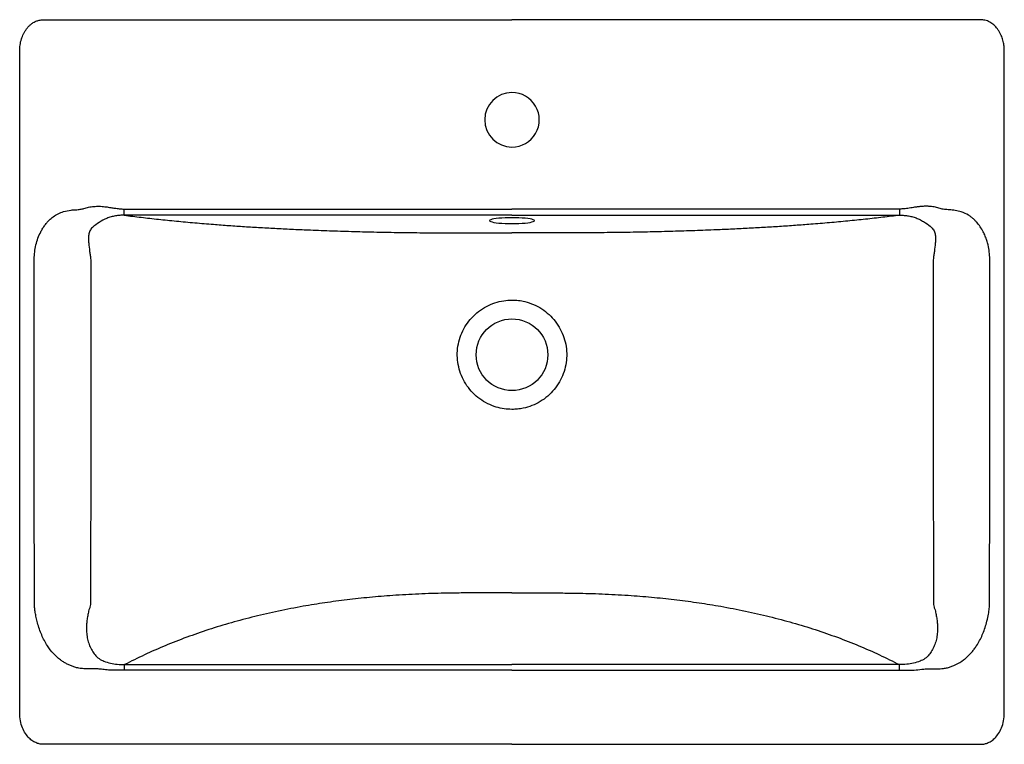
# Model space of a CAD drawing. Header units: millimetres. Extents: x 4238.935 to 4239.567, y 2662.19 to 2662.655.
import ezdxf

# ---------------------------------------------------------------- set-up
doc = ezdxf.new("R2010")
doc.units = ezdxf.units.MM
doc.layers.add('SANINDUSA', color=3, linetype='Continuous')

msp = doc.modelspace()

# ---------------------------------------------------------------- linework, layer by layer
at = {"layer": 'SANINDUSA'}
for p, q in [((4238.95021, 2662.65522), (4239.03611, 2662.65522)), ((4239.03611, 2662.65522), (4239.25101, 2662.65522)), ((4239.46591, 2662.65522), (4239.25101, 2662.65522)), ((4239.55181, 2662.65522), (4239.46591, 2662.65522)), ((4238.93502, 2662.21022), (4238.93502, 2662.63522)), ((4239.56701, 2662.21022), (4239.56701, 2662.63522)), ((4239.00218, 2662.53369), (4239.25101, 2662.53369)), ((4239.49985, 2662.53369), (4239.25101, 2662.53369)), ((4239.25101, 2662.52973), (4239.00218, 2662.52973)), ((4239.25101, 2662.52973), (4239.49985, 2662.52973)), ((4239.00233, 2662.24134), (4239.25101, 2662.24134)), ((4239.4997, 2662.24134), (4239.25101, 2662.24134)), ((4239.25101, 2662.23781), (4239.00233, 2662.23781)), ((4239.25101, 2662.23781), (4239.4997, 2662.23781)), ((4239.25101, 2662.19022), (4238.95021, 2662.19022)), ((4239.25101, 2662.19022), (4239.55181, 2662.19022))]:
    msp.add_line(p, q, dxfattribs=at)
at = {"layer": 'SANINDUSA', "flags": 128}
msp.add_lwpolyline([(4239.25101, 2662.52437), (4239.25326, 2662.52439), (4239.25545, 2662.52446), (4239.25754, 2662.52457), (4239.25946, 2662.52473), (4239.26118, 2662.52492), (4239.26264, 2662.52515), (4239.26382, 2662.5254), (4239.26468, 2662.52567), (4239.26521, 2662.52596), (4239.26539, 2662.52625), (4239.26521, 2662.52655), (4239.26468, 2662.52683), (4239.26382, 2662.52711), (4239.26264, 2662.52736), (4239.26118, 2662.52758), (4239.25946, 2662.52778), (4239.25754, 2662.52793), (4239.25545, 2662.52804), (4239.25326, 2662.52811), (4239.25101, 2662.52814), (4239.24876, 2662.52811), (4239.24657, 2662.52804), (4239.24448, 2662.52793), (4239.24256, 2662.52778), (4239.24085, 2662.52758), (4239.23938, 2662.52736), (4239.2382, 2662.52711), (4239.23734, 2662.52683), (4239.23681, 2662.52655), (4239.23663, 2662.52625), (4239.23681, 2662.52596), (4239.23734, 2662.52567), (4239.2382, 2662.5254), (4239.23938, 2662.52515), (4239.24085, 2662.52492), (4239.24256, 2662.52473), (4239.24448, 2662.52457), (4239.24657, 2662.52446), (4239.24876, 2662.52439), (4239.25101, 2662.52437)], dxfattribs=at)
at = {"layer": 'SANINDUSA'}
msp.add_circle((4239.25101, 2662.44022), 0.023, dxfattribs=at)
for start, end in [(90.00078, 269.99182), (269.98967, 90.00293)]:
    msp.add_arc((4239.25101, 2662.59099), 0.0175, start, end, dxfattribs=at)
for points, knots in [([(4238.93502, 2662.63522), (4238.93507, 2662.63645), (4238.93517, 2662.63904), (4238.93589, 2662.64212), (4238.93672, 2662.64447), (4238.93743, 2662.6461), (4238.93834, 2662.64775), (4238.93938, 2662.6493), (4238.94053, 2662.65068), (4238.94176, 2662.65188), (4238.94306, 2662.6529), (4238.94429, 2662.65366), (4238.94539, 2662.6542), (4238.94641, 2662.65459), (4238.94798, 2662.65507), (4238.94927, 2662.65515), (4238.95021, 2662.65522)], [0, 0, 0, 0, 0.132122, 0.278277, 0.337799, 0.401808, 0.470179, 0.54263, 0.603964, 0.665757, 0.729589, 0.782231, 0.823248, 0.862339, 0.899535, 1, 1, 1, 1]), ([(4239.56701, 2662.63522), (4239.567, 2662.63569), (4239.56698, 2662.63667), (4239.56685, 2662.63816), (4239.56664, 2662.6397), (4239.56631, 2662.64128), (4239.56588, 2662.64284), (4239.56533, 2662.6444), (4239.56464, 2662.646), (4239.56373, 2662.64769), (4239.56235, 2662.64974), (4239.56073, 2662.6515), (4239.55901, 2662.65287), (4239.55718, 2662.65401), (4239.55478, 2662.655), (4239.55275, 2662.65515), (4239.55181, 2662.65522)], [0, 0, 0, 0, 0.05105, 0.104585, 0.160491, 0.218581, 0.278593, 0.33474, 0.397477, 0.466927, 0.542989, 0.665991, 0.724996, 0.78249, 0.899511, 1, 1, 1, 1]), ([(4238.94436, 2662.50157), (4238.94442, 2662.50312), (4238.94453, 2662.50618), (4238.94536, 2662.51067), (4238.94667, 2662.51501), (4238.94824, 2662.51855), (4238.9498, 2662.52133), (4238.95118, 2662.5234), (4238.95293, 2662.52557), (4238.95516, 2662.52776), (4238.95753, 2662.52952), (4238.95964, 2662.53071), (4238.96136, 2662.53148), (4238.96412, 2662.53244), (4238.96736, 2662.53303), (4238.97098, 2662.53326), (4238.97374, 2662.53343), (4238.97649, 2662.53409), (4238.97929, 2662.53499), (4238.98259, 2662.53542), (4238.98609, 2662.53553), (4238.98855, 2662.53537), (4238.98991, 2662.5352), (4238.99016, 2662.53517), (4238.99077, 2662.53508), (4238.99192, 2662.53491), (4238.99379, 2662.53463), (4238.99571, 2662.53432), (4238.99745, 2662.53407), (4238.99878, 2662.5339), (4239.00001, 2662.53378), (4239.00113, 2662.53371), (4239.00184, 2662.5337), (4239.00218, 2662.53369)], [0, 0, 0, 0, 0.05967, 0.118036, 0.17591, 0.234121, 0.26719, 0.299053, 0.329931, 0.374918, 0.419129, 0.443596, 0.468113, 0.492104, 0.556275, 0.594188, 0.632338, 0.662614, 0.703208, 0.74564, 0.7905, 0.838288, 0.840585, 0.843712, 0.847668, 0.864517, 0.888836, 0.920627, 0.939413, 0.956731, 0.972591, 0.987008, 1, 1, 1, 1]), ([(4239.00218, 2662.52973), (4239.00218, 2662.52981), (4239.00218, 2662.52999), (4239.00218, 2662.53075), (4239.00218, 2662.53178), (4239.00218, 2662.53283), (4239.00218, 2662.5334), (4239.00218, 2662.53369)], [0, 0, 0, 0, 0.198367, 0.436197, 0.707665, 0.852567, 1, 1, 1, 1]), ([(4239.55766, 2662.50157), (4239.55761, 2662.50312), (4239.55749, 2662.50618), (4239.55676, 2662.51018), (4239.5558, 2662.51356), (4239.55475, 2662.51638), (4239.55337, 2662.51936), (4239.55161, 2662.52238), (4239.54973, 2662.52482), (4239.5481, 2662.52655), (4239.54682, 2662.52773), (4239.54546, 2662.5288), (4239.54312, 2662.5304), (4239.53977, 2662.53193), (4239.53558, 2662.53288), (4239.53193, 2662.53329), (4239.52868, 2662.53332), (4239.52568, 2662.53405), (4239.52274, 2662.53499), (4239.52027, 2662.53531), (4239.51852, 2662.53543), (4239.51753, 2662.53547), (4239.51652, 2662.53548), (4239.51549, 2662.53546), (4239.51444, 2662.53541), (4239.51338, 2662.53533), (4239.51243, 2662.53524), (4239.51152, 2662.53512), (4239.51056, 2662.53498), (4239.50932, 2662.53479), (4239.50776, 2662.53455), (4239.50548, 2662.5342), (4239.50281, 2662.5338), (4239.50076, 2662.53373), (4239.49985, 2662.53369)], [0, 0, 0, 0, 0.059659, 0.118024, 0.156628, 0.195263, 0.234174, 0.283277, 0.329926, 0.352591, 0.374952, 0.397122, 0.419218, 0.484572, 0.537526, 0.584636, 0.626255, 0.662573, 0.703172, 0.745607, 0.75816, 0.770923, 0.783909, 0.797129, 0.810593, 0.824311, 0.838293, 0.84768, 0.859619, 0.875758, 0.896098, 0.920638, 0.964848, 1, 1, 1, 1]), ([(4239.49985, 2662.52973), (4239.49985, 2662.52981), (4239.49985, 2662.52999), (4239.49985, 2662.53075), (4239.49985, 2662.53178), (4239.49985, 2662.53283), (4239.49985, 2662.5334), (4239.49985, 2662.53369)], [0, 0, 0, 0, 0.198367, 0.436197, 0.707665, 0.852567, 1, 1, 1, 1]), ([(4239.00218, 2662.52973), (4239.0012, 2662.52972), (4238.99926, 2662.52969), (4238.9964, 2662.52932), (4238.99364, 2662.52869), (4238.99012, 2662.52749), (4238.98607, 2662.5253), (4238.98263, 2662.52288), (4238.98072, 2662.52088), (4238.97982, 2662.51929), (4238.97922, 2662.51714), (4238.97909, 2662.51452), (4238.97934, 2662.51107), (4238.97978, 2662.50751), (4238.9803, 2662.50392), (4238.9805, 2662.50211), (4238.98061, 2662.50122)], [0, 0, 0, 0, 0.0627828, 0.125225, 0.1877107, 0.249957, 0.3723145, 0.4916419, 0.5211586, 0.5520911, 0.6183934, 0.6863101, 0.753522, 0.8809539, 0.9417463, 1, 1, 1, 1]), ([(4239.00218, 2662.52973), (4239.00576, 2662.52928), (4239.01288, 2662.52839), (4239.02406, 2662.52714), (4239.03551, 2662.52597), (4239.04727, 2662.52488), (4239.05855, 2662.52395), (4239.06925, 2662.52315), (4239.07934, 2662.52246), (4239.08963, 2662.52183), (4239.10013, 2662.52125), (4239.11082, 2662.52072), (4239.12262, 2662.52021), (4239.13558, 2662.51973), (4239.14976, 2662.51929), (4239.16425, 2662.51895), (4239.17892, 2662.51868), (4239.1901, 2662.51855), (4239.19766, 2662.51848), (4239.20166, 2662.51845), (4239.20566, 2662.51843), (4239.20968, 2662.51841), (4239.21371, 2662.5184), (4239.21696, 2662.51839), (4239.21949, 2662.51839), (4239.22183, 2662.51839), (4239.22519, 2662.51839), (4239.2299, 2662.51839), (4239.23584, 2662.51839), (4239.24301, 2662.51839), (4239.24821, 2662.51839), (4239.25101, 2662.51839)], [0, 0, 0, 0, 0.05479, 0.108816, 0.162194, 0.215047, 0.267498, 0.309384, 0.351199, 0.393009, 0.434883, 0.476886, 0.519086, 0.572047, 0.625555, 0.67973, 0.734687, 0.788959, 0.803627, 0.818336, 0.833087, 0.847884, 0.862727, 0.877619, 0.883719, 0.890656, 0.90345, 0.920782, 0.942651, 0.969057, 1, 1, 1, 1]), ([(4239.49985, 2662.52973), (4239.49627, 2662.52928), (4239.48917, 2662.52839), (4239.47801, 2662.52714), (4239.46659, 2662.52598), (4239.45486, 2662.52489), (4239.44361, 2662.52396), (4239.43292, 2662.52316), (4239.42283, 2662.52247), (4239.41253, 2662.52183), (4239.40204, 2662.52125), (4239.39135, 2662.52073), (4239.37955, 2662.52021), (4239.36658, 2662.51973), (4239.35239, 2662.5193), (4239.33788, 2662.51895), (4239.3232, 2662.51868), (4239.312, 2662.51855), (4239.30443, 2662.51848), (4239.30044, 2662.51845), (4239.29643, 2662.51843), (4239.2924, 2662.51841), (4239.28837, 2662.5184), (4239.28512, 2662.51839), (4239.28259, 2662.51839), (4239.28025, 2662.51839), (4239.27689, 2662.51839), (4239.27217, 2662.51839), (4239.26622, 2662.51839), (4239.25903, 2662.51839), (4239.25382, 2662.51839), (4239.25101, 2662.51839)], [0, 0, 0, 0, 0.054662, 0.108563, 0.161818, 0.214548, 0.266878, 0.308774, 0.3506, 0.392422, 0.434308, 0.476325, 0.518538, 0.571538, 0.625089, 0.67931, 0.734318, 0.788665, 0.803355, 0.818084, 0.832855, 0.847669, 0.862528, 0.877434, 0.883527, 0.890462, 0.903266, 0.920622, 0.94253, 0.968989, 1, 1, 1, 1]), ([(4239.49985, 2662.52973), (4239.50082, 2662.52972), (4239.50276, 2662.52969), (4239.50563, 2662.52932), (4239.50839, 2662.52869), (4239.51114, 2662.52775), (4239.51386, 2662.52646), (4239.517, 2662.52455), (4239.51954, 2662.52272), (4239.5213, 2662.52088), (4239.5222, 2662.51929), (4239.5228, 2662.51714), (4239.52293, 2662.51452), (4239.52268, 2662.51107), (4239.52224, 2662.50751), (4239.52173, 2662.50392), (4239.52152, 2662.50211), (4239.52142, 2662.50122)], [0, 0, 0, 0, 0.062773, 0.125204, 0.187679, 0.249916, 0.318846, 0.386875, 0.491727, 0.521239, 0.552166, 0.618457, 0.686362, 0.753563, 0.880974, 0.941756, 1, 1, 1, 1]), ([(4238.94452, 2662.2797), (4238.9445, 2662.28825), (4238.94445, 2662.30488), (4238.94439, 2662.32913), (4238.94434, 2662.35202), (4238.94429, 2662.37354), (4238.94426, 2662.39369), (4238.94424, 2662.41246), (4238.94423, 2662.42944), (4238.94423, 2662.4447), (4238.94424, 2662.4583), (4238.94426, 2662.47075), (4238.94428, 2662.48205), (4238.94431, 2662.49219), (4238.94435, 2662.49858), (4238.94436, 2662.50157)], [0, 0, 0, 0, 0.115509, 0.224843, 0.328001, 0.424983, 0.51579, 0.600421, 0.678877, 0.74537, 0.806674, 0.862789, 0.913715, 0.959452, 1, 1, 1, 1]), ([(4238.98061, 2662.50122), (4238.98061, 2662.48902), (4238.98063, 2662.46449), (4238.98062, 2662.42763), (4238.98063, 2662.38454), (4238.98058, 2662.3353), (4238.98053, 2662.29838), (4238.9805, 2662.2799)], [0, 0, 0, 0, 0.165332, 0.332552, 0.499558, 0.749502, 1, 1, 1, 1]), ([(4239.52142, 2662.50122), (4239.52141, 2662.48902), (4239.5214, 2662.46449), (4239.5214, 2662.42763), (4239.52139, 2662.38454), (4239.52144, 2662.3353), (4239.5215, 2662.29838), (4239.52153, 2662.2799)], [0, 0, 0, 0, 0.165332, 0.332552, 0.499558, 0.749502, 1, 1, 1, 1]), ([(4239.5575, 2662.2797), (4239.55753, 2662.28825), (4239.55757, 2662.30488), (4239.55764, 2662.32913), (4239.55769, 2662.35202), (4239.55773, 2662.37354), (4239.55776, 2662.39369), (4239.55778, 2662.41246), (4239.55779, 2662.42944), (4239.55779, 2662.4447), (4239.55779, 2662.4583), (4239.55777, 2662.47075), (4239.55774, 2662.48205), (4239.55771, 2662.49219), (4239.55768, 2662.49858), (4239.55766, 2662.50157)], [0, 0, 0, 0, 0.115509, 0.224843, 0.328001, 0.424983, 0.51579, 0.600421, 0.678877, 0.74537, 0.806674, 0.862789, 0.913715, 0.959452, 1, 1, 1, 1]), ([(4239.25101, 2662.40514), (4239.2493, 2662.40521), (4239.24588, 2662.40536), (4239.2406, 2662.40657), (4239.23533, 2662.40865), (4239.23024, 2662.41173), (4239.22576, 2662.41563), (4239.22198, 2662.42021), (4239.21904, 2662.42537), (4239.21698, 2662.43095), (4239.2159, 2662.43681), (4239.21582, 2662.44276), (4239.21676, 2662.4486), (4239.21864, 2662.4542), (4239.22145, 2662.45941), (4239.22508, 2662.46411), (4239.22948, 2662.46812), (4239.23448, 2662.47135), (4239.23995, 2662.47367), (4239.24552, 2662.47506), (4239.24925, 2662.47522), (4239.25101, 2662.47529)], [0, 0, 0, 0, 0.046542, 0.093084, 0.146792, 0.2005, 0.254196, 0.307892, 0.361581, 0.415269, 0.469233, 0.523196, 0.576496, 0.6298, 0.68336, 0.736917, 0.790822, 0.844727, 0.898415, 0.952102, 1, 1, 1, 1]), ([(4239.25101, 2662.47529), (4239.25241, 2662.47525), (4239.25519, 2662.47515), (4239.25988, 2662.47427), (4239.26496, 2662.47258), (4239.27021, 2662.46978), (4239.27489, 2662.46613), (4239.27892, 2662.46176), (4239.28213, 2662.45677), (4239.28449, 2662.45131), (4239.28588, 2662.44551), (4239.28629, 2662.43958), (4239.28566, 2662.43368), (4239.28409, 2662.42799), (4239.28156, 2662.42264), (4239.27819, 2662.41776), (4239.27402, 2662.41352), (4239.2692, 2662.41002), (4239.26386, 2662.4074), (4239.25891, 2662.40593), (4239.2546, 2662.40524), (4239.25221, 2662.40517), (4239.25101, 2662.40514)], [0, 0, 0, 0, 0.0379386, 0.0758773, 0.1295787, 0.1832799, 0.2369794, 0.2906787, 0.3443532, 0.398028, 0.4519971, 0.5059629, 0.5593538, 0.6127482, 0.6661851, 0.7196207, 0.773563, 0.8275053, 0.8811965, 0.9348875, 0.9674437, 1, 1, 1, 1]), ([(4239.25101, 2662.28737), (4239.2481, 2662.28736), (4239.24263, 2662.28736), (4239.23498, 2662.28736), (4239.22844, 2662.28735), (4239.22299, 2662.28733), (4239.21822, 2662.28732), (4239.21325, 2662.28728), (4239.2042, 2662.28714), (4239.19107, 2662.28671), (4239.17502, 2662.28579), (4239.15966, 2662.28453), (4239.14513, 2662.28296), (4239.1309, 2662.28106), (4239.11622, 2662.27869), (4239.10113, 2662.27579), (4239.08571, 2662.27227), (4239.07071, 2662.26828), (4239.05614, 2662.26383), (4239.04199, 2662.25891), (4239.02827, 2662.25351), (4239.01493, 2662.24767), (4239.00656, 2662.24347), (4239.00233, 2662.24134)], [0, 0, 0, 0, 0.031285, 0.058627, 0.082027, 0.101484, 0.116999, 0.133246, 0.154809, 0.214147, 0.274334, 0.328238, 0.381612, 0.434612, 0.487399, 0.548936, 0.610698, 0.672946, 0.735934, 0.799905, 0.865096, 0.931725, 1, 1, 1, 1]), ([(4239.25101, 2662.28737), (4239.25393, 2662.28736), (4239.25939, 2662.28736), (4239.26704, 2662.28736), (4239.27358, 2662.28735), (4239.27903, 2662.28733), (4239.2838, 2662.28732), (4239.28877, 2662.28728), (4239.29783, 2662.28714), (4239.31095, 2662.28671), (4239.327, 2662.28579), (4239.34236, 2662.28453), (4239.35689, 2662.28296), (4239.37112, 2662.28106), (4239.3858, 2662.27869), (4239.40089, 2662.27579), (4239.41631, 2662.27227), (4239.43131, 2662.26828), (4239.44588, 2662.26383), (4239.46004, 2662.25891), (4239.47375, 2662.25351), (4239.48709, 2662.24767), (4239.49546, 2662.24347), (4239.4997, 2662.24134)], [0, 0, 0, 0, 0.031275, 0.058611, 0.08201, 0.10147, 0.116993, 0.133243, 0.154801, 0.214139, 0.27433, 0.328228, 0.381601, 0.434605, 0.487399, 0.548933, 0.610694, 0.672941, 0.735928, 0.7999, 0.865091, 0.931722, 1, 1, 1, 1]), ([(4239.00233, 2662.23781), (4239.00097, 2662.23779), (4238.99823, 2662.23774), (4238.99416, 2662.23777), (4238.99032, 2662.23796), (4238.98703, 2662.23851), (4238.98393, 2662.23865), (4238.98089, 2662.23868), (4238.9777, 2662.23865), (4238.97458, 2662.23878), (4238.97179, 2662.23928), (4238.96931, 2662.24004), (4238.96713, 2662.24088), (4238.96503, 2662.24189), (4238.96302, 2662.24306), (4238.96011, 2662.24508), (4238.95649, 2662.2484), (4238.95321, 2662.25273), (4238.9508, 2662.25682), (4238.94908, 2662.26041), (4238.94761, 2662.26421), (4238.94648, 2662.268), (4238.94563, 2662.27153), (4238.94502, 2662.27461), (4238.94462, 2662.27729), (4238.94455, 2662.27895), (4238.94452, 2662.2797)], [0, 0, 0, 0, 0.049337, 0.099422, 0.147673, 0.188704, 0.220273, 0.260251, 0.299067, 0.336164, 0.37317, 0.401811, 0.430087, 0.458166, 0.486224, 0.514433, 0.586651, 0.663374, 0.710645, 0.758707, 0.807886, 0.858484, 0.901877, 0.939854, 0.97251, 1, 1, 1, 1]), ([(4238.9805, 2662.27989), (4238.98037, 2662.27936), (4238.98007, 2662.27817), (4238.97933, 2662.27613), (4238.97881, 2662.27346), (4238.97828, 2662.27051), (4238.97793, 2662.2673), (4238.97787, 2662.2639), (4238.97807, 2662.26035), (4238.9787, 2662.25686), (4238.97986, 2662.2535), (4238.98136, 2662.25035), (4238.98328, 2662.2475), (4238.98543, 2662.2455), (4238.98745, 2662.24424), (4238.98988, 2662.24322), (4238.99326, 2662.24222), (4238.99769, 2662.2414), (4239.00076, 2662.24136), (4239.00233, 2662.24134)], [0, 0, 0, 0, 0.029731, 0.066909, 0.12335, 0.179727, 0.235594, 0.304307, 0.370572, 0.437034, 0.50446, 0.570157, 0.634227, 0.698588, 0.730711, 0.762153, 0.837782, 0.917379, 1, 1, 1, 1]), ([(4239.52153, 2662.27989), (4239.52166, 2662.27936), (4239.52195, 2662.27817), (4239.52269, 2662.27613), (4239.52322, 2662.27346), (4239.52375, 2662.27051), (4239.52409, 2662.2673), (4239.52415, 2662.2639), (4239.52395, 2662.26035), (4239.52332, 2662.25686), (4239.52216, 2662.2535), (4239.52066, 2662.25035), (4239.51874, 2662.2475), (4239.51659, 2662.2455), (4239.51457, 2662.24424), (4239.51215, 2662.24322), (4239.50876, 2662.24222), (4239.50433, 2662.2414), (4239.50126, 2662.24136), (4239.4997, 2662.24134)], [0, 0, 0, 0, 0.0297308, 0.0669089, 0.1233498, 0.1797273, 0.2355943, 0.3043072, 0.3705722, 0.4370344, 0.5044604, 0.5701569, 0.6342276, 0.6985875, 0.7307113, 0.7621532, 0.8377821, 0.9173795, 1, 1, 1, 1]), ([(4239.4997, 2662.23781), (4239.50151, 2662.23781), (4239.50506, 2662.23781), (4239.51027, 2662.23773), (4239.51421, 2662.23843), (4239.51716, 2662.23861), (4239.51931, 2662.23867), (4239.52161, 2662.23867), (4239.52386, 2662.23866), (4239.52597, 2662.23871), (4239.52816, 2662.23885), (4239.53157, 2662.2396), (4239.53601, 2662.24121), (4239.54003, 2662.24366), (4239.54276, 2662.24588), (4239.54451, 2662.24754), (4239.54616, 2662.24936), (4239.54773, 2662.25133), (4239.54945, 2662.25381), (4239.55122, 2662.25682), (4239.55295, 2662.26041), (4239.55442, 2662.26421), (4239.55564, 2662.26835), (4239.55661, 2662.27249), (4239.55733, 2662.27633), (4239.55745, 2662.27866), (4239.5575, 2662.2797)], [0, 0, 0, 0, 0.065779, 0.128928, 0.188705, 0.210402, 0.236377, 0.266653, 0.294013, 0.317722, 0.343601, 0.373225, 0.444087, 0.514279, 0.542814, 0.571841, 0.601516, 0.63199, 0.663396, 0.71064, 0.758692, 0.807879, 0.858504, 0.915132, 0.9622, 1, 1, 1, 1]), ([(4239.00233, 2662.23781), (4239.00233, 2662.23809), (4239.00233, 2662.2387), (4239.00233, 2662.23965), (4239.00233, 2662.24064), (4239.00233, 2662.2411), (4239.00233, 2662.24134)], [0, 0, 0, 0, 0.187446, 0.413653, 0.684365, 1, 1, 1, 1]), ([(4239.4997, 2662.23781), (4239.4997, 2662.23809), (4239.4997, 2662.2387), (4239.4997, 2662.23965), (4239.4997, 2662.24064), (4239.4997, 2662.2411), (4239.4997, 2662.24134)], [0, 0, 0, 0, 0.187446, 0.413653, 0.684365, 1, 1, 1, 1]), ([(4238.95021, 2662.19022), (4238.94953, 2662.19025), (4238.94808, 2662.19033), (4238.94581, 2662.19099), (4238.94337, 2662.19223), (4238.94089, 2662.19426), (4238.93855, 2662.19714), (4238.93662, 2662.20089), (4238.93528, 2662.20535), (4238.93511, 2662.20857), (4238.93502, 2662.21022)], [0, 0, 0, 0, 0.0730195, 0.1567839, 0.2540443, 0.367836, 0.5006175, 0.6528645, 0.8216261, 1, 1, 1, 1]), ([(4239.55181, 2662.19022), (4239.55249, 2662.19025), (4239.55394, 2662.19033), (4239.55621, 2662.19099), (4239.55865, 2662.19223), (4239.56114, 2662.19426), (4239.56347, 2662.19714), (4239.5654, 2662.20089), (4239.56674, 2662.20535), (4239.56692, 2662.20857), (4239.56701, 2662.21022)], [0, 0, 0, 0, 0.0730196, 0.1567829, 0.2540434, 0.3678359, 0.5006174, 0.6528644, 0.8216261, 1, 1, 1, 1])]:
    msp.add_open_spline(points, degree=3, knots=knots, dxfattribs=at)

doc.saveas('drawing.dxf')
